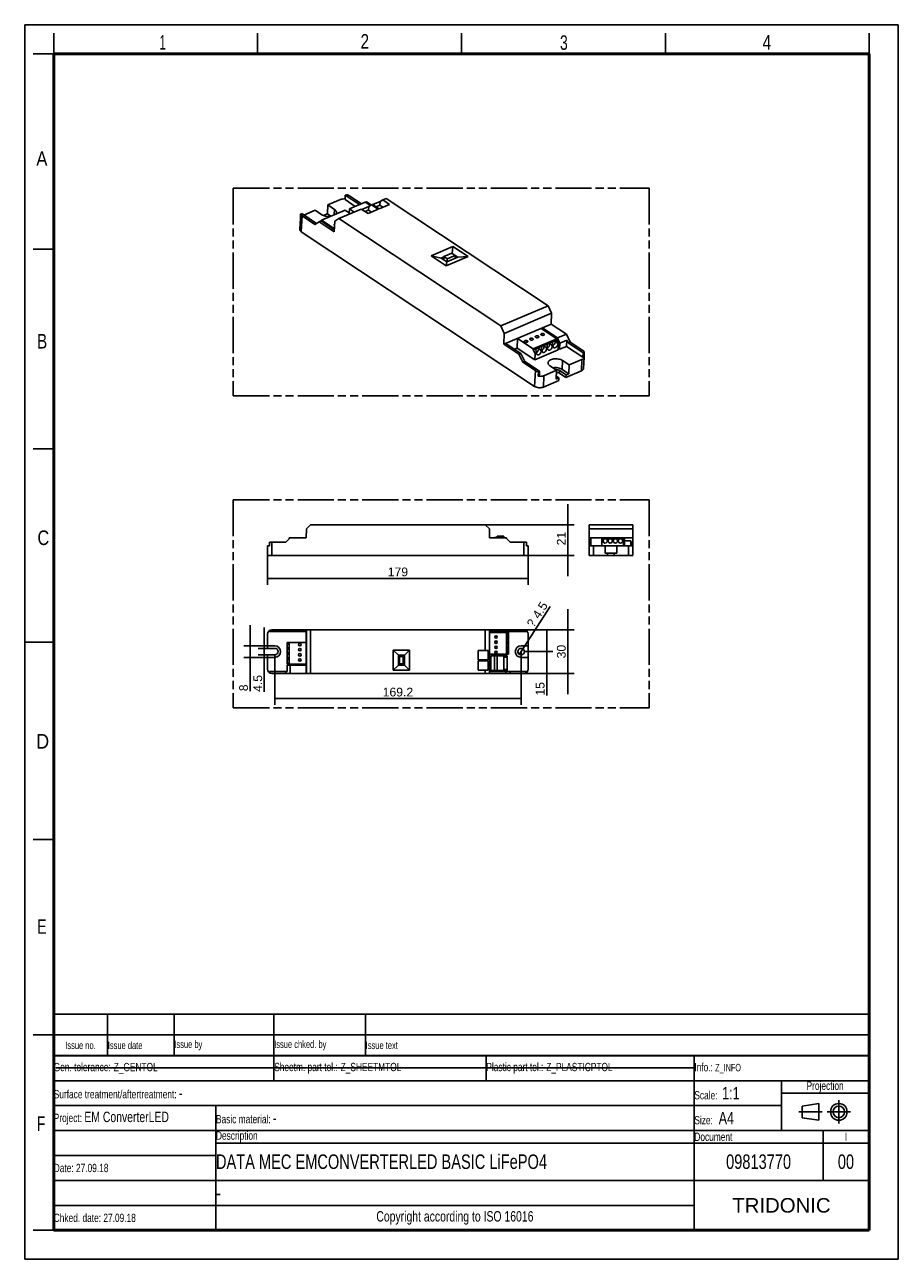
# Model space of a CAD drawing. Header units: millimetres. Extents: x 0 to 210, y 0 to 297.
import ezdxf
from ezdxf.enums import TextEntityAlignment as Align

# ---------------------------------------------------------------- set-up
doc = ezdxf.new("R2010")
doc.units = ezdxf.units.MM
doc.header["$LTSCALE"] = 19.36
doc.linetypes.add('CENTER', pattern=[0.6, 0.375, -0.075, 0.075, -0.075])
doc.linetypes.add('PHANTOM', pattern=[0.8, 0.45, -0.05, 0.1, -0.05, 0.1, -0.05])
doc.layers.get('0').update_dxf_attribs({"linetype": 'CONTINUOUS'})
for name, color, linetype in [('DEFAULT_1', 7, 'CENTER'), ('DEFAULT_3', 7, 'PHANTOM'), ('Z_AXIS', 7, 'CONTINUOUS'), ('Z_DIM_2D', 7, 'CONTINUOUS')]:
    doc.layers.add(name, color=color, linetype=linetype)
doc.styles.add('TEXTSTYLE_2', font='txt', dxfattribs={"width": 0.75})
doc.styles.add('TEXTSTYLE_3', font='arial.ttf')
doc.styles.add('TEXTSTYLE_4', font='symbol_asme.ttf')
doc.styles.add('TEXTSTYLE_5', font='arial.ttf')
doc.dimstyles.new('DIMSTYLE_1', dxfattribs={"dimtxt": 2.1, "dimasz": 3.5, "dimexe": 1.5, "dimexo": 0, "dimgap": 0.525, "dimtad": 1, "dimlfac": 2.857143, "dimdsep": 46, "dimtxsty": 'TEXTSTYLE_3', "dimcen": 0.09, "dimazin": 2, "dimtp": 0.2, "dimtm": 0.2, "dimtfac": 1, "dimtofl": 0, "dimtmove": 0, "dimatfit": 3, "dimfxl": 0, "dimtolj": 1, "dimarcsym": 0})
doc.dimstyles.new('DIMSTYLE_2', dxfattribs={"dimtxt": 2.1, "dimasz": 3.5, "dimexe": 1.5, "dimexo": 0, "dimgap": 0.525, "dimtad": 1, "dimlfac": 2.857143, "dimdsep": 46, "dimtxsty": 'TEXTSTYLE_3', "dimcen": 0.09, "dimazin": 2, "dimtp": 0.5, "dimtm": 0.5, "dimtfac": 1, "dimtofl": 0, "dimtmove": 0, "dimatfit": 3, "dimfxl": 0, "dimtolj": 1, "dimarcsym": 0})
doc.dimstyles.new('DIMSTYLE_3', dxfattribs={"dimtxt": 2.1, "dimasz": 3.5, "dimexe": 1.5, "dimexo": 0, "dimgap": 0.525, "dimtad": 1, "dimlfac": 2.857143, "dimdsep": 46, "dimtxsty": 'TEXTSTYLE_3', "dimcen": 0.09, "dimazin": 2, "dimtp": 0.1, "dimtm": 0.1, "dimtfac": 1, "dimtofl": 0, "dimtmove": 0, "dimatfit": 3, "dimfxl": 0, "dimtolj": 1, "dimarcsym": 0})
doc.dimstyles.new('DIMSTYLE_4', dxfattribs={"dimtxt": 2.1, "dimasz": 3.5, "dimexe": 1.5, "dimexo": 0, "dimtad": 1, "dimlfac": 2.857143, "dimdsep": 46, "dimtxsty": 'TEXTSTYLE_3', "dimcen": 0.09, "dimazin": 2, "dimtp": 0.1, "dimtm": 0.1, "dimtfac": 1, "dimtmove": 0, "dimatfit": 2, "dimfxl": 0, "dimtolj": 1, "dimarcsym": 0})

# ---------------------------------------------------------------- blocks, each defined once
blk = doc.blocks.new('PROJEKTIONSMETHODE_BL0', base_point=(192.31, 35.47))
at = {"color": 2, "linetype": 'Continuous'}
for p, q in [((186.91, 36.87), (190.91, 37.47)), ((186.91, 34.07), (186.91, 36.87)), ((190.91, 37.47), (190.91, 33.47)), ((190.91, 33.47), (186.91, 34.07))]:
    blk.add_line(p, q, dxfattribs=at)
for radius in [2, 1.4]:
    blk.add_circle((195.71, 35.47), radius, dxfattribs=at)
at = {"layer": 'DEFAULT_1', "color": 2, "linetype": 'CENTER'}
for p, q in [((195.71, 38.27), (195.71, 32.67)), ((191.71, 35.47), (186.11, 35.47)), ((192.91, 35.47), (198.5, 35.47))]:
    blk.add_line(p, q, dxfattribs=at)
blk = doc.blocks.new('*D1')
at = {"layer": 'Z_DIM_2D', "color": 2, "linetype": 'Continuous', "transparency": 16777216}
for p, q in [((130.57, 176.68), (130.57, 181.68)), ((130.57, 181.68), (130.57, 173)), ((110.73, 176.68), (132.07, 176.68)), ((130.57, 164.33), (130.57, 173)), ((119.99, 169.33), (132.07, 169.33)), ((130.57, 169.33), (130.57, 164.33))]:
    blk.add_line(p, q, dxfattribs=at)
at = {"layer": 'Z_DIM_2D', "color": 2, "linetype": 'Continuous', "transparency": 16777216, "style": 'TEXTSTYLE_3'}
blk.add_text('21', height=2.1, rotation=90, dxfattribs=at).set_placement((130.04, 175), align=Align.RIGHT)
blk = doc.blocks.new('_NONE')
blk = doc.blocks.new('*D2')
at = {"layer": 'Z_DIM_2D', "color": 2, "linetype": 'Continuous', "transparency": 16777216}
for p, q in [((130.57, 151.43), (130.57, 156.43)), ((130.57, 156.43), (130.57, 146.18)), ((110.73, 151.43), (132.07, 151.43)), ((130.57, 135.93), (130.57, 146.18)), ((110.73, 140.93), (132.07, 140.93)), ((130.57, 140.93), (130.57, 135.93))]:
    blk.add_line(p, q, dxfattribs=at)
at = {"layer": 'Z_DIM_2D', "color": 2, "linetype": 'Continuous', "transparency": 16777216, "style": 'TEXTSTYLE_3'}
blk.add_text('30', height=2.1, rotation=90, dxfattribs=at).set_placement((130.04, 147.82), align=Align.RIGHT)
blk = doc.blocks.new('*D3')
at = {"layer": 'Z_DIM_2D', "color": 2, "linetype": 'Continuous', "transparency": 16777216}
for p, q in [((125.49, 146.18), (125.49, 151.18)), ((125.49, 151.18), (125.49, 143.56)), ((120.11, 146.18), (126.99, 146.18)), ((125.49, 135.6), (125.49, 143.56)), ((110.73, 140.93), (126.99, 140.93)), ((125.49, 140.93), (125.49, 135.6))]:
    blk.add_line(p, q, dxfattribs=at)
at = {"layer": 'Z_DIM_2D', "color": 2, "linetype": 'Continuous', "transparency": 16777216, "style": 'TEXTSTYLE_3'}
blk.add_text('15', height=2.1, rotation=90, dxfattribs=at).set_placement((124.96, 138.86), align=Align.RIGHT)
blk = doc.blocks.new('*D4')
at = {"layer": 'Z_DIM_2D', "color": 2, "linetype": 'Continuous', "transparency": 16777216}
for p, q in [((119.33, 146.18), (119.33, 133.37)), ((60.11, 145.4), (60.11, 133.37)), ((60.11, 134.87), (89.72, 134.87)), ((119.33, 134.87), (89.72, 134.87))]:
    blk.add_line(p, q, dxfattribs=at)
at = {"layer": 'Z_DIM_2D', "color": 2, "linetype": 'Continuous', "transparency": 16777216, "style": 'TEXTSTYLE_3'}
blk.add_text('169.2', height=2.1, dxfattribs=at).set_placement((93.39, 135.4), align=Align.RIGHT)
blk = doc.blocks.new('*D5')
at = {"layer": 'Z_DIM_2D', "color": 2, "linetype": 'Continuous', "transparency": 16777216}
for p, q in [((57.6, 146.97), (57.6, 151.97)), ((57.6, 151.97), (57.6, 146.18)), ((58.39, 146.97), (56.1, 146.97)), ((57.6, 136.49), (57.6, 146.18)), ((58.39, 145.4), (56.1, 145.4)), ((57.6, 145.4), (57.6, 136.49))]:
    blk.add_line(p, q, dxfattribs=at)
at = {"layer": 'Z_DIM_2D', "color": 2, "linetype": 'Continuous', "transparency": 16777216, "style": 'TEXTSTYLE_3'}
blk.add_text('4.5', height=2.1, rotation=90, dxfattribs=at).set_placement((57.07, 140.57), align=Align.RIGHT)
blk = doc.blocks.new('*D6')
at = {"layer": 'Z_DIM_2D', "color": 2, "linetype": 'Continuous', "transparency": 16777216}
for p, q in [((54.19, 147.58), (54.19, 152.58)), ((54.19, 152.58), (54.19, 146.18)), ((58.39, 147.58), (52.69, 147.58)), ((54.19, 136.66), (54.19, 146.18)), ((58.39, 144.78), (52.69, 144.78)), ((54.19, 144.78), (54.19, 136.66))]:
    blk.add_line(p, q, dxfattribs=at)
at = {"layer": 'Z_DIM_2D', "color": 2, "linetype": 'Continuous', "transparency": 16777216, "style": 'TEXTSTYLE_3'}
blk.add_text('8', height=2.1, rotation=90, dxfattribs=at).set_placement((53.66, 138.29), align=Align.RIGHT)
blk = doc.blocks.new('*D7')
at = {"layer": 'Z_DIM_2D', "color": 2, "linetype": 'Continuous', "transparency": 16777216}
for p, q in [((58.39, 169.33), (58.39, 162.28)), ((121.04, 169.33), (121.04, 162.28)), ((58.39, 163.78), (89.72, 163.78)), ((121.04, 163.78), (89.72, 163.78))]:
    blk.add_line(p, q, dxfattribs=at)
at = {"layer": 'Z_DIM_2D', "color": 2, "linetype": 'Continuous', "transparency": 16777216, "style": 'TEXTSTYLE_3'}
blk.add_text('179', height=2.1, dxfattribs=at).set_placement((92.16, 164.31), align=Align.RIGHT)
blk = doc.blocks.new('*D8')
at = {"layer": 'Z_DIM_2D', "color": 2, "linetype": 'Continuous', "transparency": 16777216}
for p, q in [((119.33, 146.18), (126.31, 157.03)), ((118.9, 145.52), (119.33, 146.18)), ((119.75, 146.85), (119.33, 146.18))]:
    blk.add_line(p, q, dxfattribs=at)
for s, style, p in [('4.5', 'TEXTSTYLE_3', (123.66, 153.89)), ('?', 'TEXTSTYLE_4', (122.32, 151.81))]:
    blk.add_text(s, height=2.1, rotation=57.228, dxfattribs=dict(at, style=style)).set_placement(p)
blk = doc.blocks.new('*T10')
at = {"color": 0, "linetype": 'ByBlock', "lineweight": -2, "transparency": 16777216}
for p, q in [((0, 42), (196, 42)), ((0, 0), (0, 42)), ((53, 36), (53, 42)), ((104, 36), (104, 42)), ((154, 0), (154, 42)), ((196, 0), (196, 42)), ((0, 36), (196, 36)), ((175, 24), (175, 36)), ((175, 33), (196, 33)), ((0, 30), (175, 30)), ((39, 0), (39, 30)), ((0, 24), (196, 24)), ((185, 12), (185, 24)), ((39, 21), (196, 21)), ((0, 18), (39, 18)), ((0, 12), (196, 12)), ((0, 6), (154, 6)), ((0, 0), (196, 0))]:
    blk.add_line(p, q, dxfattribs=at)
at = {"color": 0, "linetype": 'Continuous', "transparency": 16777216}
for s, insert, char_height, width, attachment_point, style in [('Gen. tolerance:\\H2.5; \\H2.0;Z_GENTOL', (0.06, 39), 2, 52.88, 4, 'TEXTSTYLE_2'), ('Sheetm. part tol.:\\H2.5; \\H2.0;Z_SHEETMTOL', (53.06, 39), 2, 50.88, 4, 'TEXTSTYLE_2'), ('Plastic part tol.:\\H2.5; \\H2.0;Z_PLASTICPTOL', (104.06, 39), 2, 49.88, 4, 'TEXTSTYLE_2'), ('Info.: \\H1.8;{\\W0.7;Z_INFO}', (154.06, 39), 2, 41.88, 4, 'TEXTSTYLE_2'), ('Projection', (185.5, 34.5), 2, 20.88, 5, 'TEXTSTYLE_2'), ('Surface treatment/aftertreatment: \\H2.5;-', (0.06, 33), 2, 153.88, 4, 'TEXTSTYLE_2'), ('Scale:  \\H3.0;1:1', (154.06, 33), 2, 20.88, 4, 'TEXTSTYLE_2'), ('Project: \\H2.5;EM ConverterLED', (0.06, 27), 2, 38.88, 4, 'TEXTSTYLE_2'), ('Basic material: \\H2.5;-', (39.06, 27), 2, 114.88, 4, 'TEXTSTYLE_2'), ('Size: \\H3.0; A4', (154.06, 27), 2, 20.88, 4, 'TEXTSTYLE_2'), ('Description', (39.06, 22.5), 2, 114.88, 4, 'TEXTSTYLE_2'), ('Document', (154.06, 22.5), 2, 30.88, 4, 'TEXTSTYLE_2'), ('I', (190.5, 22.5), 2, 10.88, 5, 'TEXTSTYLE_2'), ('Date: 27.09.18', (0.06, 15), 2, 38.88, 4, 'TEXTSTYLE_2'), ('TRIDONIC', (175, 6), 3.5, 41.88, 5, 'TEXTSTYLE_5'), ('Chked. date: 27.09.18', (0.06, 3), 2, 38.88, 4, 'TEXTSTYLE_2'), ('Copyright according to ISO 16016', (96.5, 3), 2.5, 114.88, 5, 'TEXTSTYLE_2')]:
    blk.add_mtext(s, dxfattribs=dict(at, insert=insert, char_height=char_height, width=width, attachment_point=attachment_point, style=style))
at = {"color": 7, "linetype": 'Continuous', "transparency": 16777216, "char_height": 3.5, "style": 'TEXTSTYLE_2'}
for s, insert, width, attachment_point in [('DATA MEC EMCONVERTERLED BASIC LiFePO4', (39.06, 16.5), 114.88, 4), ('09813770', (169.5, 16.5), 30.88, 5), ('00', (190.5, 16.5), 10.88, 5), ('-', (39.06, 9), 114.88, 4)]:
    blk.add_mtext(s, dxfattribs=dict(at, insert=insert, width=width, attachment_point=attachment_point))
blk = doc.blocks.new('*T11')
at = {"color": 0, "linetype": 'ByBlock', "lineweight": -2, "transparency": 16777216}
for p, q in [((0, 10), (196, 10)), ((0, 0), (0, 10)), ((13, 0), (13, 10)), ((29, 0), (29, 10)), ((53, 0), (53, 10)), ((75, 0), (75, 10)), ((196, 0), (196, 10)), ((0, 5), (196, 5)), ((0, 0), (196, 0))]:
    blk.add_line(p, q, dxfattribs=at)
at = {"color": 0, "linetype": 'Continuous', "transparency": 16777216, "char_height": 1.8, "style": 'TEXTSTYLE_2'}
for s, insert, width, attachment_point in [('Issue no.', (6.5, 2.5), 12.88, 5), ('Issue date ', (13.06, 2.5), 15.88, 4), ('Issue by ', (29.06, 2.5), 23.88, 4), ('Issue chked. by', (53.06, 2.5), 21.88, 4), ('Issue text ', (75.06, 2.5), 120.88, 4)]:
    blk.add_mtext(s, dxfattribs=dict(at, insert=insert, width=width, attachment_point=attachment_point))

msp = doc.modelspace()

# ---------------------------------------------------------------- linework, layer by layer
at = {"color": 2, "linetype": 'Continuous'}
for p, q in [((0, 0), (0, 297)), ((0, 297), (210, 297)), ((210, 0), (210, 297)), ((7, 290), (7, 295)), ((56, 290), (56, 295)), ((105, 290), (105, 295)), ((154, 290), (154, 295)), ((203, 290), (203, 295)), ((7, 290), (2, 290)), ((7, 243), (2, 243)), ((7, 195), (2, 195)), ((0, 148.5), (7, 148.5)), ((7, 101), (2, 101)), ((7, 54), (2, 54)), ((7, 7), (2, 7)), ((0, 0), (210, 0))]:
    msp.add_line(p, q, dxfattribs=at)
at = {"color": 7, "linetype": 'Continuous'}
for p, q in [((77.0551, 255.9803), (77.0051, 254.9262)), ((80.4578, 253.7232), (77.0551, 255.9803)), ((75.4976, 250.3483), (80.8958, 252.6371)), ((77.0051, 254.9262), (79.4578, 253.2992)), ((78.0509, 252.7027), (78.0051, 251.7359)), ((81.8525, 254.3146), (78.0509, 252.7027)), ((79.2206, 251.9268), (78.0509, 252.7027)), ((80.8958, 252.6371), (82.5258, 251.5559)), ((82.7095, 253.2902), (81.0024, 252.5664)), ((83.0703, 253.5068), (81.8525, 254.3146)), ((82.161, 254.4148), (81.8806, 254.2959)), ((82.161, 254.4148), (83.3115, 253.6516)), ((82.5258, 251.5559), (84.9969, 252.6036)), ((82.7095, 253.2902), (82.6678, 252.4089)), ((83.3668, 253.6848), (82.7095, 253.2902)), ((83.3668, 253.6848), (83.6025, 253.7848)), ((83.3668, 253.6848), (84.9969, 252.6036)), ((83.6025, 253.7848), (85.2326, 252.7035)), ((85.4163, 254.4379), (83.7091, 253.714)), ((85.3745, 253.5566), (84.5033, 253.1872)), ((85.2326, 252.7035), (87.7036, 253.7512)), ((85.4163, 254.4379), (85.3745, 253.5566)), ((86.1037, 253.0729), (85.3745, 253.5566)), ((86.0735, 254.8325), (85.4163, 254.4379)), ((86.0735, 254.8325), (86.9023, 255.1839)), ((86.0735, 254.8325), (87.7036, 253.7512)), ((86.9023, 255.1839), (125.8202, 229.3684)), ((70.1327, 249.2049), (66.6008, 251.5477)), ((70.7562, 249.5792), (69.7238, 248.9594)), ((71.2314, 249.7807), (70.7562, 249.5792)), ((70.7562, 249.5792), (74.3749, 247.1788)), ((71.2314, 249.7807), (74.4054, 247.6753)), ((71.3261, 249.7905), (71.2687, 249.756)), ((71.3261, 249.7905), (71.3361, 250.0014)), ((76.9998, 252.4027), (71.3361, 250.0014)), ((71.3361, 250.0014), (74.4228, 247.9589)), ((74.5339, 249.7698), (74.3749, 247.1788)), ((75.4976, 250.3483), (74.5339, 249.7698)), ((75.4976, 250.3483), (114.4155, 224.5328)), ((76.9998, 252.4027), (78.3035, 251.538)), ((82.6678, 252.4089), (81.7966, 252.0396)), ((83.397, 251.9252), (82.6678, 252.4089)), ((97.6926, 241.4288), (102.9388, 243.6531)), ((102.727, 241.9748), (102.9388, 243.6531)), ((102.9388, 243.6531), (106.5694, 241.2448)), ((101.3232, 239.0205), (97.6926, 241.4288)), ((100.1397, 240.8609), (97.6926, 241.4288)), ((100.1397, 240.8609), (100.7719, 241.1289)), ((101.5012, 239.9577), (100.1397, 240.8609)), ((106.5694, 241.2448), (101.3232, 239.0205)), ((104.0863, 241.0538), (101.5012, 239.9577)), ((103.4857, 241.4522), (104.0863, 241.0538)), ((104.0863, 241.0538), (106.5694, 241.2448)), ((101.5012, 239.9577), (101.3232, 239.0205)), ((114.4155, 224.5328), (125.8202, 229.3684)), ((126.6719, 227.5857), (125.8202, 229.3684)), ((115.2671, 222.7502), (126.6719, 227.5857)), ((126.6719, 227.5857), (126.583, 224.9483)), ((115.2671, 222.7502), (114.4155, 224.5328)), ((115.1783, 220.1127), (126.583, 224.9483)), ((115.1783, 220.1127), (115.2671, 222.7502)), ((124.15, 223.9167), (127.9308, 221.4088)), ((124.4351, 224.0376), (124.4209, 223.737)), ((124.4351, 224.0376), (128.0538, 221.6372)), ((126.583, 224.9483), (130.2017, 222.5479)), ((115.1783, 220.1127), (118.797, 217.7123)), ((115.6535, 220.3142), (119.2722, 217.9138)), ((118.3757, 219.196), (118.4857, 221.515)), ((122.2665, 219.0071), (118.4857, 221.515)), ((122.2665, 219.0071), (127.9308, 221.4088)), ((127.1605, 220.8756), (127.9208, 221.198)), ((127.9308, 221.4088), (127.9208, 221.198)), ((127.9208, 221.198), (128.3467, 220.3066)), ((130.2017, 222.5479), (128.0538, 221.6372)), ((128.0538, 221.6372), (128.6318, 220.4275)), ((128.3467, 220.3066), (128.1553, 220.2255)), ((128.3467, 220.3066), (128.2747, 218.7887)), ((128.6318, 220.4275), (128.5598, 218.9096)), ((130.3045, 221.1367), (128.6318, 220.4275)), ((130.2017, 222.5479), (131.1143, 220.6379)), ((130.2325, 219.6188), (130.3045, 221.1367)), ((130.6391, 220.4364), (130.3045, 221.1367)), ((130.6391, 220.4364), (131.1143, 220.6379)), ((134.2373, 218.0496), (130.6391, 220.4364)), ((118.3757, 219.196), (117.7434, 218.9279)), ((118.3757, 219.196), (122.6104, 216.387)), ((118.797, 217.7123), (119.2722, 217.9138)), ((119.7095, 215.8023), (118.797, 217.7123)), ((120.1847, 216.0038), (119.2722, 217.9138)), ((123.1688, 219.1831), (122.2565, 218.7963)), ((122.2565, 218.7963), (122.2665, 219.0071)), ((122.6823, 217.905), (122.2565, 218.7963)), ((128.2747, 218.7887), (122.6104, 216.387)), ((122.6104, 216.387), (122.6823, 217.905)), ((123.0257, 218.0506), (122.6823, 217.905)), ((123.1781, 217.6247), (123.1721, 217.6287)), ((128.5598, 218.9096), (128.289, 219.0893)), ((130.2325, 219.6188), (128.5598, 218.9096)), ((134.1873, 216.9955), (130.2325, 219.6188)), ((134.1873, 216.9955), (134.2373, 218.0496)), ((119.7095, 215.8023), (120.1847, 216.0038)), ((123.7829, 213.617), (120.1847, 216.0038)), ((123.733, 212.5629), (123.7829, 213.617)), ((67.7271, 175.6988), (67.6892, 173.5288)), ((67.7271, 175.6988), (68.7071, 176.6788)), ((110.7271, 176.6788), (68.7071, 176.6788)), ((110.7271, 176.6788), (111.7071, 175.6988)), ((111.7449, 173.5288), (111.7071, 175.6988)), ((135.6581, 172.4788), (135.6581, 176.6788)), ((135.6581, 176.6788), (146.1581, 176.6788)), ((135.6581, 175.6988), (146.1581, 175.6988)), ((146.1581, 172.4788), (146.1581, 176.6788)), ((63.7821, 173.5288), (62.7321, 172.4788)), ((63.6071, 173.5288), (63.6071, 173.3538)), ((67.6892, 173.5288), (63.6071, 173.5288)), ((115.8271, 173.5288), (111.7449, 173.5288)), ((112.9501, 173.6513), (113.5626, 173.6513)), ((112.9501, 173.5288), (112.9501, 173.6513)), ((113.5626, 173.9488), (115.1901, 173.9488)), ((113.5626, 173.6513), (113.5626, 173.9488)), ((115.1901, 173.9488), (115.1901, 173.5288)), ((116.7021, 172.4788), (115.6521, 173.5288)), ((115.8271, 173.3538), (115.8271, 173.5288)), ((135.6581, 173.5288), (146.1581, 173.5288)), ((136.0956, 171.6038), (136.0956, 173.5288)), ((138.7031, 171.6038), (138.7031, 173.5288)), ((139.5431, 173.3538), (138.7031, 173.3538)), ((139.0193, 172.8638), (138.7031, 172.8638)), ((143.2181, 173.3538), (143.9181, 173.3538)), ((143.9181, 172.8638), (143.7419, 172.8638)), ((143.9181, 173.5288), (143.9181, 171.6038)), ((144.1806, 173.5288), (144.1806, 171.6038)), ((145.7206, 172.8638), (144.1806, 172.8638)), ((145.7206, 171.6038), (145.7206, 172.8638)), ((58.8471, 150.9968), (67.6892, 150.9968)), ((62.7321, 151.4343), (62.7321, 150.9968)), ((62.7321, 151.4343), (116.7021, 151.4343)), ((63.7821, 151.4343), (63.7821, 150.9968)), ((67.6892, 140.9343), (67.6892, 151.4343)), ((67.7271, 151.4343), (67.7271, 140.9343)), ((68.7071, 151.4343), (68.7071, 140.9343)), ((110.7271, 151.4343), (110.7271, 146.4643)), ((111.7071, 151.4343), (111.7071, 140.9343)), ((111.7449, 140.9343), (111.7449, 151.4343)), ((111.7449, 150.9968), (120.5871, 150.9968)), ((111.7449, 150.7459), (116.3171, 150.7518)), ((115.6521, 150.9968), (115.6521, 151.4343)), ((115.8271, 145.5368), (115.8271, 150.7512)), ((116.3171, 145.5368), (116.3171, 150.7518)), ((116.7021, 151.4343), (116.7021, 150.9968)), ((63.1171, 147.0244), (63.1171, 148.3893)), ((63.1171, 148.3893), (67.6892, 148.3893)), ((63.6071, 148.3893), (63.6071, 143.1743)), ((88.6054, 141.6906), (88.6054, 146.5206)), ((89.8304, 145.2956), (88.6054, 146.5206)), ((88.6054, 146.5206), (92.5254, 146.5206)), ((91.3004, 145.2956), (92.5254, 146.5206)), ((92.5254, 146.5206), (92.5254, 141.6906)), ((108.9671, 146.4643), (111.3955, 146.4643)), ((108.9671, 146.4643), (108.9671, 144.1893)), ((111.3955, 144.1893), (111.3955, 146.4643)), ((116.3171, 145.5368), (111.7449, 145.5368)), ((63.1171, 143.1743), (63.1171, 143.3505)), ((67.6892, 143.1743), (63.1171, 143.1743)), ((63.1171, 141.3718), (63.1171, 142.9118)), ((67.6892, 142.9118), (63.1171, 142.9118)), ((63.7821, 140.9343), (63.7821, 142.9118)), ((89.8304, 142.9156), (88.6054, 141.6906)), ((89.8304, 142.9156), (89.8304, 145.2956)), ((89.8304, 145.2956), (91.3004, 145.2956)), ((91.3004, 142.9156), (89.8304, 142.9156)), ((91.3004, 145.2956), (91.3004, 142.9156)), ((91.3004, 142.9156), (92.5254, 141.6906)), ((108.9671, 144.1893), (111.3955, 144.1893)), ((108.9671, 143.9723), (111.3955, 143.9723)), ((108.9671, 143.9723), (108.9671, 141.6973)), ((110.7271, 144.1893), (110.7271, 143.9723)), ((111.3955, 141.6973), (111.3955, 143.9723)), ((112.0121, 145.1343), (116.0021, 145.1343)), ((112.0121, 141.6343), (112.0121, 145.1343)), ((112.9501, 141.6343), (112.9501, 145.1343)), ((113.5626, 141.6343), (113.5626, 145.1343)), ((115.1901, 141.6343), (115.1901, 145.1343)), ((115.1901, 144.8543), (116.0021, 144.8543)), ((115.8282, 144.8543), (115.8282, 145.1343)), ((116.0021, 141.6343), (116.0021, 145.1343)), ((58.8471, 141.3718), (63.1171, 141.3718)), ((62.7321, 141.3718), (62.7321, 140.9343)), ((62.7321, 140.9343), (116.7021, 140.9343)), ((92.5254, 141.6906), (88.6054, 141.6906)), ((108.9671, 141.6973), (111.3955, 141.6973)), ((110.7271, 141.6973), (110.7271, 140.9343)), ((111.7449, 141.3718), (120.5871, 141.3718)), ((112.0121, 141.6343), (116.0021, 141.6343)), ((115.1901, 141.8793), (116.0021, 141.8793)), ((115.6521, 140.9343), (115.6521, 141.3718)), ((115.8282, 141.6343), (115.8282, 141.8793)), ((116.7021, 141.3718), (116.7021, 140.9343)), ((7.4681, 46.0424), (161.2681, 46.0424))]:
    msp.add_line(p, q, dxfattribs=at)
for points, const_width in [([(7, 7), (7, 290)], 0.7), ([(7, 290), (203, 290)], 0.7), ([(203, 7), (203, 290)], 0.7), ([(7, 49), (203, 49)], 0.5), ([(7, 7), (203, 7)], 0.7)]:
    msp.add_lwpolyline(points, dxfattribs=dict(at, const_width=const_width))
for centre in [(113.3024, 149.6843), (113.3024, 148.4593), (66.1271, 147.8643), (113.3024, 147.2343), (113.3024, 146.0093)]:
    msp.add_circle(centre, 0.2975, dxfattribs=at)
for centre, radius, start, end in [((122.5582, 218.8406), 0.8705, 301.142916, 305.813611), ((123.7704, 217.9721), 0.7488, 173.985906, 177.263291), ((139.5431, 172.8288), 0.525, 90, 3.822554)]:
    msp.add_arc(centre, radius, start, end, dxfattribs=at)
for centre, major_axis, ratio, start_param, end_param in [((123.6251, 218.2281), (-0.4785, 0.9447), 0.58401092, -0.03966438, 1.4644158), ((116.3521, 150.0168), (0.525, 0), 1, 1.63751248, 4.64567283), ((116.3521, 148.7918), (0.525, 0), 1, 1.63751248, 4.64567283), ((63.0821, 147.5493), (0.525, 0), 1, 0, 1.50408018), ((116.3521, 147.5668), (0.525, 0), 1, 1.63751248, 4.64567283), ((116.3521, 146.3418), (0.525, 0), 1, 1.63751248, 4.64567283)]:
    msp.add_ellipse(centre, major_axis=major_axis, ratio=ratio, start_param=start_param, end_param=end_param, dxfattribs=at)
for points, knots in [([(74.4087, 248.9618), (74.4076, 248.9386), (74.4209, 248.8871), (74.4554, 248.8483), (74.476, 248.8304)], [0, 0, 0, 0, 0.45883379, 1, 1, 1, 1]), ([(74.4912, 249.0883), (74.4682, 249.0723), (74.4288, 249.0367), (74.4098, 248.9854), (74.4087, 248.9618)], [0, 0, 0, 0, 0.54220882, 1, 1, 1, 1]), ([(120.1796, 220.6601), (120.1498, 220.6798), (120.0993, 220.7229), (120.0769, 220.7885), (120.0782, 220.8172)], [0, 0, 0, 0, 0.55444927, 1, 1, 1, 1]), ([(120.0782, 220.8172), (120.0789, 220.8323), (120.0865, 220.8636), (120.1143, 220.906), (120.1566, 220.9434), (120.2338, 220.9875), (120.3551, 221.0217), (120.5138, 221.0301), (120.6709, 221.0067), (120.7885, 220.9612), (120.8611, 220.91), (120.8997, 220.8687), (120.9234, 220.8239), (120.928, 220.792), (120.9272, 220.777)], [0, 0, 0, 0, 0.04319304, 0.09013042, 0.14330077, 0.20364458, 0.34364753, 0.50000131, 0.65635497, 0.79635754, 0.85670121, 0.90987118, 0.95680858, 1, 1, 1, 1]), ([(120.1796, 220.6601), (120.2145, 220.6369), (120.297, 220.5996), (120.4778, 220.5605), (120.6252, 220.5673), (120.7169, 220.593)], [0, 0, 0, 0, 0.22711214, 0.4837856, 1, 1, 1, 1]), ([(120.9272, 220.777), (120.9263, 220.7574), (120.9134, 220.7156), (120.8675, 220.6633), (120.7999, 220.6208), (120.7462, 220.6012), (120.7169, 220.593)], [0, 0, 0, 0, 0.19885937, 0.42485749, 0.69187974, 1, 1, 1, 1]), ([(123.0225, 218.0079), (123.0188, 217.9318), (123.0309, 217.8183), (123.0989, 217.6929), (123.1463, 217.6468), (123.1721, 217.6287)], [0, 0, 0, 0, 0.53999386, 0.77668423, 1, 1, 1, 1]), ([(123.0676, 218.1347), (123.1554, 218.1979), (123.3114, 218.3568), (123.4448, 218.5973), (123.5039, 218.802), (123.5246, 218.9848), (123.5002, 219.1216), (123.4598, 219.194)], [0, 0, 0, 0, 0.26834821, 0.54340349, 0.67360112, 0.79422481, 1, 1, 1, 1]), ([(124.1637, 218.533), (124.1645, 218.4679), (124.1463, 218.3306), (124.0487, 218.0626), (123.8751, 217.8226), (123.6527, 217.6539), (123.4823, 217.58), (123.3173, 217.5637), (123.2179, 217.5983), (123.1781, 217.6246)], [0, 0, 0, 0, 0.12653144, 0.26533371, 0.55141296, 0.6849608, 0.80404343, 0.90740947, 1, 1, 1, 1])]:
    msp.add_open_spline(points, degree=3, knots=knots, dxfattribs=at)
at = {"layer": 'DEFAULT_3', "color": 91, "linetype": 'PHANTOM', "true_color": 0x80ff80}
for p, q in [((50.1286, 257.68), (50.1286, 207.68)), ((50.1286, 257.68), (150.1286, 257.68)), ((150.1286, 257.68), (150.1286, 207.68)), ((50.1286, 207.68), (150.1286, 207.68)), ((50.1286, 182.68), (50.1286, 132.68)), ((50.1286, 182.68), (150.1286, 182.68)), ((150.1286, 182.68), (150.1286, 132.68)), ((50.1286, 132.68), (150.1286, 132.68))]:
    msp.add_line(p, q, dxfattribs=at)
at = {"layer": 'Z_AXIS', "color": 7, "linetype": 'Continuous'}
for p, q in [((77.0551, 255.9803), (77.3295, 256.0966)), ((80.933, 253.9247), (78.0814, 255.8162)), ((72.8772, 253.6341), (72.7773, 251.5259)), ((72.8772, 253.6341), (75.9185, 254.9236)), ((72.8772, 253.6341), (74.4656, 252.5805)), ((66.1389, 247.7404), (66.264, 250.3778)), ((66.2764, 250.3772), (66.3264, 251.4313)), ((66.3264, 251.4313), (66.6008, 251.5477)), ((69.7238, 248.9594), (66.6767, 250.9806)), ((67.1293, 251.1971), (69.8359, 252.3447)), ((69.8359, 252.3447), (71.4243, 251.291)), ((71.7823, 251.1041), (72.7773, 251.5259)), ((73.6174, 250.9686), (72.7773, 251.5259)), ((122.5768, 209.9863), (66.4968, 247.1858)), ((100.7754, 241.2026), (100.7403, 240.4625)), ((100.7754, 241.2026), (102.6762, 242.0086)), ((101.5858, 240.6651), (100.7754, 241.2026)), ((101.5858, 240.6651), (101.5533, 239.9798)), ((103.4866, 241.471), (101.5858, 240.6651)), ((102.6762, 242.0086), (103.4866, 241.471)), ((103.4866, 241.471), (103.4541, 240.7858)), ((123.1688, 219.1831), (127.1605, 220.8756)), ((134.1614, 218.6166), (131.1143, 220.6379)), ((124.3563, 218.6147), (124.1637, 218.533)), ((125.6868, 219.1789), (125.4942, 219.0972)), ((127.0174, 219.743), (126.8248, 219.6613)), ((134.1873, 216.9955), (134.4617, 217.1118)), ((134.2373, 218.0496), (134.5117, 218.166)), ((134.3393, 214.2673), (134.4693, 217.0079)), ((134.4617, 217.1118), (134.5117, 218.166)), ((122.7567, 213.7811), (119.7095, 215.8023)), ((124.8196, 212.5654), (127.8609, 213.8549)), ((127.8609, 213.8549), (126.2725, 214.9085)), ((127.8609, 213.8549), (127.761, 211.7467)), ((130.8022, 213.0362), (129.2138, 214.0898)), ((130.9022, 215.1444), (129.3138, 216.198)), ((130.9022, 215.1444), (130.8022, 213.0362)), ((130.9022, 215.1444), (133.9434, 216.4339)), ((123.4585, 212.4465), (123.5085, 213.5006)), ((123.4585, 212.4465), (123.733, 212.5629)), ((123.5085, 213.5006), (123.7829, 213.617)), ((124.6897, 209.8247), (128.3963, 211.3963)), ((127.761, 211.7467), (128.4262, 212.0288)), ((127.7942, 212.448), (128.4262, 212.0288)), ((128.4262, 212.0288), (128.3963, 211.3963)), ((130.107, 212.1216), (128.5186, 213.1753)), ((130.137, 212.7541), (128.5486, 213.8077)), ((130.107, 212.1216), (133.8135, 213.6932)), ((130.137, 212.7541), (130.107, 212.1216)), ((130.137, 212.7541), (130.8022, 213.0362)), ((58.8471, 171.6038), (58.8471, 172.4788)), ((58.8471, 172.4788), (62.7321, 172.4788)), ((116.7021, 172.4788), (120.5871, 172.4788)), ((120.5871, 171.6038), (120.5871, 172.4788)), ((135.6581, 169.3288), (135.6581, 172.4788)), ((135.6581, 172.4788), (136.0956, 172.4788)), ((135.843, 171.6038), (135.843, 172.4788)), ((139.5431, 173.3538), (143.2181, 173.3538)), ((140.2443, 172.8638), (140.0669, 172.8638)), ((141.4693, 172.8638), (141.2919, 172.8638)), ((142.6943, 172.8638), (142.5169, 172.8638)), ((145.7206, 172.4788), (146.1581, 172.4788)), ((145.9733, 171.6038), (145.9733, 172.4788)), ((146.1581, 169.3288), (146.1581, 172.4788)), ((58.3921, 169.3288), (58.3921, 171.6038)), ((58.3921, 171.6038), (58.8471, 171.6038)), ((58.3921, 169.3288), (121.0421, 169.3288)), ((120.5871, 171.6038), (121.0421, 171.6038)), ((121.0421, 169.3288), (121.0421, 171.6038)), ((135.6581, 169.3288), (146.1581, 169.3288)), ((135.843, 171.6038), (145.9733, 171.6038)), ((139.5081, 171.6038), (139.5081, 169.8538)), ((139.5081, 169.8538), (142.3081, 169.8538)), ((140.1206, 169.8538), (140.1206, 169.3288)), ((141.6956, 169.8538), (141.6956, 169.3288)), ((142.3081, 171.6038), (142.3081, 169.8538)), ((58.3921, 150.3843), (58.3921, 146.9718)), ((58.8471, 151.2495), (58.8471, 150.9968)), ((59.4421, 151.4343), (62.7321, 151.4343)), ((116.7021, 151.4343), (119.9921, 151.4343)), ((120.5871, 151.2495), (120.5871, 150.9968)), ((121.0421, 150.3843), (121.0421, 141.9843)), ((58.3921, 147.5843), (60.1071, 147.5843)), ((60.1071, 146.9718), (58.3921, 146.9718)), ((63.1171, 143.3493), (63.1171, 147.0255)), ((121.0421, 147.5843), (119.3271, 147.5843)), ((58.3921, 145.3968), (58.3921, 141.9843)), ((58.3921, 145.3968), (60.1071, 145.3968)), ((58.3921, 144.7843), (60.1071, 144.7843)), ((90.1279, 144.9806), (91.0029, 144.9806)), ((90.1279, 143.2306), (90.1279, 144.9806)), ((91.0029, 143.2306), (90.1279, 143.2306)), ((91.0029, 144.9806), (91.0029, 143.2306)), ((121.0421, 144.7843), (119.3271, 144.7843)), ((58.8471, 141.3718), (58.8471, 141.1192)), ((59.4421, 140.9343), (62.7321, 140.9343)), ((116.7021, 140.9343), (119.9921, 140.9343)), ((120.5871, 141.3718), (120.5871, 141.1192))]:
    msp.add_line(p, q, dxfattribs=at)
at = {"layer": 'Z_AXIS', "color": 9, "linetype": 'Continuous'}
for p, q in [((74.4656, 252.5805), (74.405, 251.3025)), ((66.4968, 247.1858), (66.6767, 250.9806)), ((129.3138, 216.198), (129.2138, 214.0898)), ((133.8135, 213.6932), (133.9434, 216.4339)), ((122.5768, 209.9863), (122.7567, 213.7811)), ((124.6897, 209.8247), (124.8196, 212.5654)), ((128.5486, 213.8077), (128.5186, 213.1753)), ((59.4421, 169.3288), (59.4421, 172.4788)), ((119.9921, 169.3288), (119.9921, 172.4788)), ((136.7081, 169.3288), (136.7081, 171.6038)), ((145.1081, 169.3288), (145.1081, 171.6038))]:
    msp.add_line(p, q, dxfattribs=at)
at = {"layer": 'Z_AXIS', "color": 7, "linetype": 'Continuous'}
for centre, radius in [((140.7681, 172.8288), 0.525), ((141.9931, 172.8288), 0.525), ((143.2181, 172.8288), 0.525), ((66.1271, 146.6393), 0.2975), ((66.1271, 145.4143), 0.2975), ((119.3271, 146.1843), 0.7875), ((66.1271, 144.1893), 0.2975)]:
    msp.add_circle(centre, radius, dxfattribs=at)
for centre, radius, start, end in [((66.7078, 250.4598), 0.4395, 164.610135, 177.224237), ((126.5521, 220.5297), 0.8665, 301.132226, 305.452183), ((127.4674, 220.2167), 0.6879, 357.261169, 0.729155), ((123.891, 219.4014), 0.8665, 301.132226, 305.452183), ((125.101, 218.5363), 0.7488, 173.985906, 177.263291), ((124.8063, 219.0884), 0.6879, 357.261169, 0.729155), ((125.2215, 219.9655), 0.8665, 301.132226, 305.452183), ((126.4315, 219.1004), 0.7488, 173.985906, 177.263291), ((126.1369, 219.6526), 0.6879, 357.261169, 0.729155), ((127.7621, 219.6646), 0.7488, 173.985906, 177.263291), ((139.5431, 172.8288), 0.525, 3.822554, 90), ((59.4421, 150.3843), 1.05, 90, 180), ((119.9921, 150.3843), 1.05, 0, 90), ((60.1071, 146.1843), 1.4, 270, 90), ((60.1071, 146.1843), 0.7875, 270, 90), ((119.3271, 146.1843), 1.4, 90, 270), ((59.4421, 141.9843), 1.05, 180, 270), ((119.9921, 141.9843), 1.05, 270, 360)]:
    msp.add_arc(centre, radius, start, end, dxfattribs=at)
for centre, major_axis, ratio, start_param, end_param in [((124.9557, 218.7923), (-0.4785, 0.9447), 0.58401092, -1.54374456, 1.4644158), ((126.2862, 219.3564), (-0.4785, 0.9447), 0.58401092, -1.54374456, 1.4644158), ((127.6168, 219.9206), (-0.4785, 0.9447), 0.58401092, -1.54374456, 1.4644158), ((123.6251, 218.2281), (-0.4785, 0.9447), 0.58401092, -1.54374456, -0.03966438), ((63.0821, 147.5493), (0.525, 0), 1, -1.50408018, 0), ((63.0821, 146.3243), (0.525, 0), 1, 4.77910513, 7.78726549), ((63.0821, 145.0993), (0.525, 0), 1, 4.77910513, 7.78726549), ((63.0821, 143.8743), (0.525, 0), 1, 4.77910513, 7.78726549)]:
    msp.add_ellipse(centre, major_axis=major_axis, ratio=ratio, start_param=start_param, end_param=end_param, dxfattribs=at)
for points, knots in [([(78.0814, 255.8162), (77.9759, 255.8862), (77.731, 256.0035), (77.4695, 256.0717), (77.3295, 256.0966)], [0, 0, 0, 0, 0.47100623, 1, 1, 1, 1]), ([(74.9427, 251.8411), (74.9458, 251.9069), (74.9279, 252.0457), (74.8321, 252.2429), (74.6745, 252.4266), (74.5402, 252.531), (74.4656, 252.5805)], [0, 0, 0, 0, 0.2154901, 0.44737817, 0.70717514, 1, 1, 1, 1]), ([(77.0123, 255.0764), (76.8188, 255.0914), (76.4455, 255.0823), (76.081, 254.9925), (75.9185, 254.9236)], [0, 0, 0, 0, 0.52379202, 1, 1, 1, 1]), ([(66.3264, 251.4313), (66.3429, 251.3452), (66.4367, 251.1657), (66.5881, 251.0394), (66.6767, 250.9806)], [0, 0, 0, 0, 0.45203897, 1, 1, 1, 1]), ([(71.4243, 251.291), (71.5514, 251.2068), (71.8432, 251.0624), (72.3284, 250.9225), (72.8575, 250.8539), (73.2203, 250.8593), (73.4005, 250.8758)], [0, 0, 0, 0, 0.22286113, 0.4718192, 0.73543775, 1, 1, 1, 1]), ([(74.7943, 251.4668), (74.8377, 251.5222), (74.909, 251.6403), (74.9396, 251.7757), (74.9427, 251.8411)], [0, 0, 0, 0, 0.51811671, 1, 1, 1, 1]), ([(66.1389, 247.7404), (66.1366, 247.691), (66.1501, 247.587), (66.2219, 247.439), (66.3401, 247.3013), (66.4408, 247.223), (66.4968, 247.1858)], [0, 0, 0, 0, 0.21549022, 0.44737827, 0.70717519, 1, 1, 1, 1]), ([(121.4088, 221.3814), (121.4074, 221.3527), (121.4298, 221.287), (121.4804, 221.244), (121.5101, 221.2242)], [0, 0, 0, 0, 0.44555199, 1, 1, 1, 1]), ([(122.1564, 221.4982), (122.0933, 221.5401), (121.9767, 221.5781), (121.8174, 221.5929), (121.6942, 221.5848), (121.5827, 221.5579), (121.4921, 221.514), (121.4285, 221.4554), (121.4099, 221.4047), (121.4088, 221.3814)], [0, 0, 0, 0, 0.26760091, 0.41731734, 0.56496899, 0.70141723, 0.81967762, 0.91732689, 1, 1, 1, 1]), ([(121.5101, 221.2242), (121.5733, 221.1823), (121.6898, 221.1444), (121.8491, 221.1295), (121.9724, 221.1376), (122.0838, 221.1646), (122.1745, 221.2085), (122.2381, 221.2671), (122.2567, 221.3177), (122.2578, 221.3411)], [0, 0, 0, 0, 0.26760091, 0.41731734, 0.56496899, 0.70141723, 0.81967762, 0.91732689, 1, 1, 1, 1]), ([(122.2578, 221.3411), (122.2592, 221.3698), (122.2367, 221.4354), (122.1862, 221.4785), (122.1564, 221.4982)], [0, 0, 0, 0, 0.44555199, 1, 1, 1, 1]), ([(122.7393, 221.9455), (122.738, 221.9168), (122.7604, 221.8512), (122.8109, 221.8081), (122.8407, 221.7884)], [0, 0, 0, 0, 0.44555199, 1, 1, 1, 1]), ([(123.487, 222.0624), (123.4238, 222.1043), (123.3073, 222.1422), (123.148, 222.1571), (123.0247, 222.149), (122.9133, 222.122), (122.8226, 222.0781), (122.759, 222.0195), (122.7404, 221.9689), (122.7393, 221.9455)], [0, 0, 0, 0, 0.26760091, 0.41731734, 0.56496899, 0.70141723, 0.81967762, 0.91732689, 1, 1, 1, 1]), ([(122.8407, 221.7884), (122.9039, 221.7465), (123.0204, 221.7086), (123.1797, 221.6937), (123.303, 221.7018), (123.4144, 221.7287), (123.505, 221.7726), (123.5687, 221.8312), (123.5872, 221.8819), (123.5883, 221.9053)], [0, 0, 0, 0, 0.26760091, 0.41731734, 0.56496899, 0.70141723, 0.81967762, 0.91732689, 1, 1, 1, 1]), ([(123.5883, 221.9053), (123.5897, 221.934), (123.5673, 221.9996), (123.5168, 222.0426), (123.487, 222.0624)], [0, 0, 0, 0, 0.44555199, 1, 1, 1, 1]), ([(124.0699, 222.5097), (124.0685, 222.481), (124.0909, 222.4153), (124.1415, 222.3723), (124.1713, 222.3525)], [0, 0, 0, 0, 0.44555199, 1, 1, 1, 1]), ([(124.8175, 222.6265), (124.7544, 222.6684), (124.6379, 222.7064), (124.4786, 222.7212), (124.3553, 222.7131), (124.2438, 222.6862), (124.1532, 222.6423), (124.0896, 222.5837), (124.071, 222.533), (124.0699, 222.5097)], [0, 0, 0, 0, 0.26760091, 0.41731734, 0.56496899, 0.70141723, 0.81967762, 0.91732689, 1, 1, 1, 1]), ([(124.1713, 222.3525), (124.2344, 222.3106), (124.3509, 222.2727), (124.5102, 222.2578), (124.6335, 222.2659), (124.7449, 222.2929), (124.8356, 222.3368), (124.8992, 222.3954), (124.9178, 222.446), (124.9189, 222.4694)], [0, 0, 0, 0, 0.26760091, 0.41731734, 0.56496899, 0.70141723, 0.81967762, 0.91732689, 1, 1, 1, 1]), ([(124.9189, 222.4694), (124.9203, 222.4981), (124.8978, 222.5637), (124.8473, 222.6068), (124.8175, 222.6265)], [0, 0, 0, 0, 0.44555199, 1, 1, 1, 1]), ([(125.7241, 219.2597), (125.7876, 219.3048), (125.9059, 219.4137), (126.0458, 219.6093), (126.142, 219.8246), (126.1722, 219.9766), (126.1757, 220.0498)], [0, 0, 0, 0, 0.24947877, 0.51010133, 0.76531809, 1, 1, 1, 1]), ([(126.1757, 220.0498), (126.1769, 220.0752), (126.1764, 220.1683), (126.1539, 220.263), (126.1209, 220.3222)], [0, 0, 0, 0, 0.27339106, 1, 1, 1, 1]), ([(127.0546, 219.8238), (127.1181, 219.8689), (127.2365, 219.9778), (127.3764, 220.1734), (127.4726, 220.3888), (127.5028, 220.5407), (127.5063, 220.6139)], [0, 0, 0, 0, 0.24947877, 0.51010133, 0.76531809, 1, 1, 1, 1]), ([(127.1698, 219.3171), (127.2084, 219.2915), (127.3043, 219.2573), (127.464, 219.2703), (127.6296, 219.3382), (127.8484, 219.497), (128.0612, 219.7762), (128.1482, 220.0496), (128.1546, 220.1839)], [0, 0, 0, 0, 0.09252949, 0.19534878, 0.31336878, 0.44575007, 0.73146092, 1, 1, 1, 1]), ([(127.5063, 220.6139), (127.5075, 220.6394), (127.507, 220.7325), (127.4845, 220.8272), (127.4515, 220.8863)], [0, 0, 0, 0, 0.27339106, 1, 1, 1, 1]), ([(124.353, 218.572), (124.3511, 218.5312), (124.354, 218.4528), (124.3819, 218.3435), (124.4328, 218.2524), (124.482, 218.2065), (124.5087, 218.1888)], [0, 0, 0, 0, 0.28383641, 0.54168966, 0.77730955, 1, 1, 1, 1]), ([(124.3935, 218.6955), (124.457, 218.7406), (124.5754, 218.8495), (124.7153, 219.0451), (124.8115, 219.2605), (124.8417, 219.4124), (124.8452, 219.4856)], [0, 0, 0, 0, 0.24947877, 0.51010133, 0.76531809, 1, 1, 1, 1]), ([(124.5087, 218.1888), (124.5473, 218.1632), (124.6432, 218.129), (124.8029, 218.142), (124.9685, 218.2099), (125.1873, 218.3687), (125.4001, 218.6479), (125.4871, 218.9213), (125.4935, 219.0556)], [0, 0, 0, 0, 0.09252949, 0.19534878, 0.31336878, 0.44575007, 0.73146092, 1, 1, 1, 1]), ([(124.8452, 219.4856), (124.8464, 219.5111), (124.8459, 219.6042), (124.8234, 219.6989), (124.7904, 219.758)], [0, 0, 0, 0, 0.27339106, 1, 1, 1, 1]), ([(125.6836, 219.1362), (125.6816, 219.0954), (125.6845, 219.017), (125.7124, 218.9076), (125.7634, 218.8166), (125.8125, 218.7706), (125.8392, 218.7529)], [0, 0, 0, 0, 0.28383641, 0.54168966, 0.77730955, 1, 1, 1, 1]), ([(125.8392, 218.7529), (125.8778, 218.7273), (125.9737, 218.6932), (126.1334, 218.7061), (126.299, 218.7741), (126.5178, 218.9329), (126.7306, 219.2121), (126.8177, 219.4854), (126.824, 219.6197)], [0, 0, 0, 0, 0.09252949, 0.19534878, 0.31336878, 0.44575007, 0.73146092, 1, 1, 1, 1]), ([(127.0141, 219.7003), (127.0122, 219.6595), (127.0151, 219.5811), (127.043, 219.4718), (127.0939, 219.3807), (127.1431, 219.3348), (127.1698, 219.3171)], [0, 0, 0, 0, 0.28383641, 0.54168966, 0.77730955, 1, 1, 1, 1]), ([(133.9434, 216.4339), (134.0186, 216.4657), (134.1554, 216.5365), (134.3241, 216.6737), (134.436, 216.8321), (134.4666, 216.9511), (134.4692, 217.0079)], [0, 0, 0, 0, 0.29956403, 0.56196004, 0.79116373, 1, 1, 1, 1]), ([(134.5117, 218.166), (134.4951, 218.2521), (134.4013, 218.4315), (134.25, 218.5579), (134.1614, 218.6166)], [0, 0, 0, 0, 0.45203897, 1, 1, 1, 1]), ([(125.7954, 215.648), (125.7923, 215.5821), (125.8103, 215.4434), (125.906, 215.2461), (126.0636, 215.0624), (126.1979, 214.9581), (126.2725, 214.9085)], [0, 0, 0, 0, 0.2154901, 0.44737817, 0.70717514, 1, 1, 1, 1]), ([(129.3138, 216.198), (129.1731, 216.2914), (128.8464, 216.4478), (128.3041, 216.5893), (127.7181, 216.6436), (127.1384, 216.6055), (126.6145, 216.4787), (126.2422, 216.299), (126.0183, 216.1151), (125.8975, 215.9696), (125.8194, 215.8129), (125.7979, 215.7021), (125.7954, 215.648)], [0, 0, 0, 0, 0.12636147, 0.26826806, 0.417605, 0.56488668, 0.70099207, 0.81895619, 0.87030176, 0.91680551, 0.95947784, 1, 1, 1, 1]), ([(129.2138, 214.0898), (129.0675, 214.1869), (128.7264, 214.3481), (128.1608, 214.4895), (127.5524, 214.5368), (127.1415, 214.5013), (126.9421, 214.4646)], [0, 0, 0, 0, 0.22421425, 0.47646789, 0.74110089, 1, 1, 1, 1]), ([(128.5486, 213.8077), (128.4853, 213.8497), (128.3419, 213.9232), (128.0169, 214.0269), (127.7496, 214.0537), (127.5693, 214.049)], [0, 0, 0, 0, 0.22291888, 0.47022121, 1, 1, 1, 1]), ([(133.8135, 213.6932), (133.8886, 213.7251), (134.0255, 213.7958), (134.1942, 213.9331), (134.3061, 214.0915), (134.3366, 214.2104), (134.3393, 214.2673)], [0, 0, 0, 0, 0.29957429, 0.56197937, 0.79119474, 1, 1, 1, 1]), ([(122.7567, 213.7811), (122.8622, 213.7111), (123.1071, 213.5937), (123.3685, 213.5255), (123.5085, 213.5006)], [0, 0, 0, 0, 0.47100623, 1, 1, 1, 1]), ([(123.4585, 212.4465), (123.6946, 212.4045), (124.0544, 212.3882), (124.5104, 212.458), (124.7224, 212.5242), (124.8196, 212.5654)], [0, 0, 0, 0, 0.52065845, 0.77049017, 1, 1, 1, 1]), ([(128.5186, 213.1753), (128.4246, 213.2376), (128.2027, 213.3375), (127.9662, 213.3876), (127.8397, 213.4026)], [0, 0, 0, 0, 0.46930008, 1, 1, 1, 1]), ([(122.5768, 209.9863), (122.717, 209.8933), (123.0523, 209.7495), (123.5999, 209.6522), (124.1638, 209.6663), (124.5276, 209.756), (124.6897, 209.8247)], [0, 0, 0, 0, 0.23085962, 0.49262979, 0.75838865, 1, 1, 1, 1])]:
    msp.add_open_spline(points, degree=3, knots=knots, dxfattribs=at)
for points in [[(66.2689, 250.4811), (66.2672, 250.4464), (66.2698, 250.4113), (66.2764, 250.3772)], [(134.4692, 217.0079), (134.4709, 217.0426), (134.4683, 217.0777), (134.4617, 217.1118)]]:
    msp.add_open_spline(points, degree=3, dxfattribs=at)
at = {"layer": 'Z_DIM_2D', "color": 2, "linetype": 'Continuous'}
msp.add_arc((119.3271, 146.1843), 0.7875, 180, 237.228045, dxfattribs=at)

# ---------------------------------------------------------------- block references
for name, p in [('*T11', (6.9136, 48.9602)), ('*T10', (6.9135, 6.9601))]:
    msp.add_blockref(name, p)
at = {"color": 2, "linetype": 'Continuous'}
msp.add_blockref('PROJEKTIONSMETHODE_BL0', (192.3051, 35.4697), dxfattribs=at)

# ---------------------------------------------------------------- texts
at = {"color": 2, "linetype": 'Continuous', "style": 'TEXTSTYLE_2'}
for s, width, p in [('1', 0.571429, (32.414, 291.0005)), ('2', 0.785714, (80.7314, 291.2396)), ('3', 0.714286, (128.6839, 290.9429)), ('4', 0.785714, (177.3831, 290.9911)), ('A', 0.857143, (2.7873, 263.0481)), ('B', 0.785714, (2.9587, 219.0995)), ('C', 0.833333, (3.0702, 171.8336)), ('D', 0.904762, (2.8073, 122.8572)), ('E', 0.714286, (3.0025, 78.3025)), ('F', 0.714286, (2.9222, 30.897))]:
    msp.add_text(s, height=3.5, dxfattribs=dict(at, width=width)).set_placement(p)

# ---------------------------------------------------------------- dimensions: what is measured, and where the dimension line sits
at = {"layer": 'Z_DIM_2D', "color": 2, "linetype": 'Continuous'}
for base, p1, p2, angle, dimstyle, picture, middle in [((130.565, 169.3288), (110.7271, 176.6788), (119.9921, 169.3288), 270, 'DIMSTYLE_1', '*D1', (130.565, 173.1425)), ((130.565, 140.9343), (110.7271, 151.4343), (110.7271, 140.9343), 270, 'DIMSTYLE_1', '*D2', (130.565, 146.1826)), ((54.1892, 144.7843), (58.3921, 147.5843), (58.3921, 144.7843), 270, 'DIMSTYLE_1', '*D6', (54.1892, 137.4645)), ((57.5977, 145.3968), (56.0977, 146.9718), (56.0977, 145.3968), 270, 'DIMSTYLE_3', '*D5', (57.5977, 138.488)), ((125.4895, 146.1843), (110.7271, 140.9343), (120.1146, 146.1843), 90, 'DIMSTYLE_1', '*D3', (125.4895, 137.327)), ((60.1071, 134.8717), (119.3271, 146.1843), (60.1071, 145.3968), 180, 'DIMSTYLE_2', '*D4', (89.7946, 134.8717))]:
    dim = msp.add_linear_dim(base=base, p1=p1, p2=p2, angle=angle, dimstyle=dimstyle, override={"dimblk1": 'NONE', "dimblk2": 'NONE', "dimsah": 1}, dxfattribs=at)
    dim.commit()
    dim.dimension.update_dxf_attribs({"geometry": picture, "text_midpoint": middle, "dimtype": 160})
dim = msp.add_linear_dim(base=(121.0421, 163.7819), p1=(58.3921, 169.3288), p2=(121.0421, 169.3288), dimstyle='DIMSTYLE_2', override={"dimblk1": 'NONE', "dimblk2": 'NONE', "dimsah": 1}, dxfattribs=at)
dim.commit()
dim.dimension.update_dxf_attribs({"geometry": '*D7', "text_midpoint": (89.8073, 163.7819), "dimtype": 160})
dim = msp.add_diameter_dim_2p(p1=(119.7534, 146.8465), p2=(118.9008, 145.5222), text='?<>', dimstyle='DIMSTYLE_4', override={"dimpost": '<>', "dimblk1": 'NONE', "dimblk2": 'NONE', "dimsah": 1}, dxfattribs=at)
dim.commit()
dim.dimension.update_dxf_attribs({"geometry": '*D8', "text_midpoint": (123.2135, 155.131), "dimtype": 163})

doc.saveas('drawing.dxf')
